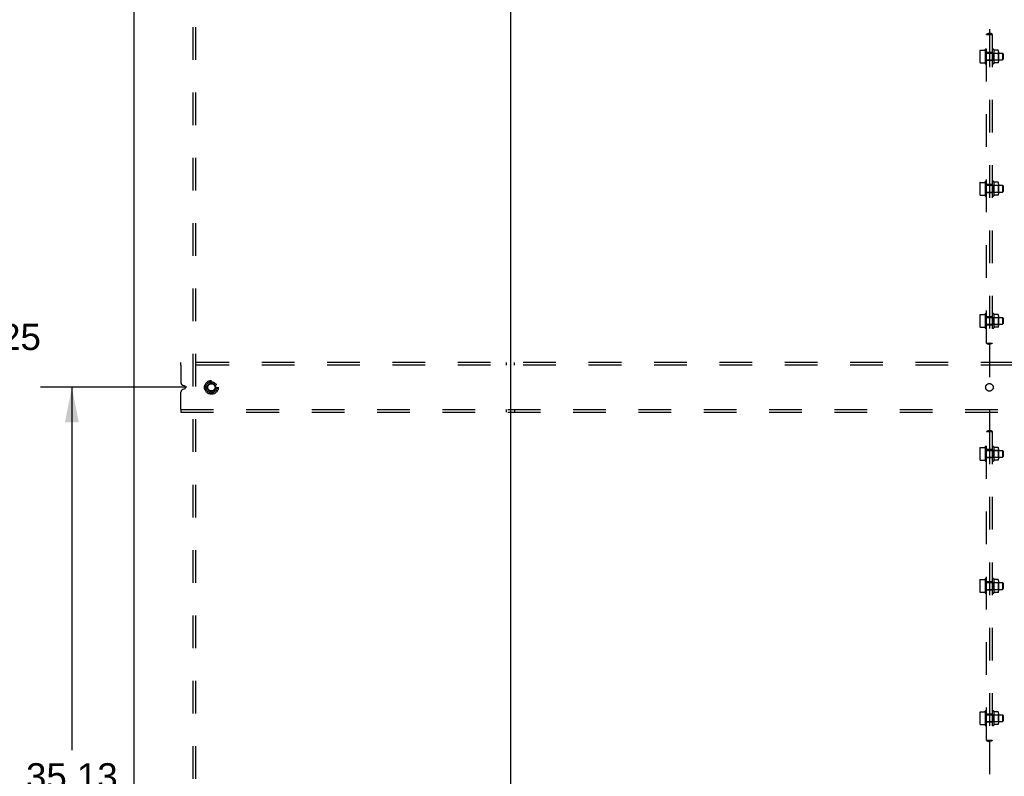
# Model space of a CAD drawing. Header units: inches. Extents: x 0 to 268, y 0 to 174.
# Tile 122 of 125: x 180 to 225, y 74 to 108. Entities that reach past the tile are written whole.
import ezdxf

# ---------------------------------------------------------------- set-up
doc = ezdxf.new("R2010")
doc.units = ezdxf.units.IN
doc.header["$LTSCALE"] = 14.754949
doc.header["$MEASUREMENT"] = 0
doc.linetypes.add('DOT', pattern=[0.2, 0.1, -0.1])
doc.linetypes.add('HIDDEN', pattern=[0.2, 0.1, -0.1])
doc.layers.get('0').update_dxf_attribs({"linetype": 'CONTINUOUS'})
for name, color, linetype in [('DEFAULT_2', 8, 'HIDDEN'), ('DIMENSIONS', 7, 'CONTINUOUS'), ('SUBPANEL', 7, 'CONTINUOUS')]:
    doc.layers.add(name, color=color, linetype=linetype)
doc.styles.get("Standard").update_dxf_attribs({"font": 'arial.ttf'})
doc.dimstyles.new('DIMSTYLE_1', dxfattribs={"dimtxt": 1.183552, "dimasz": 1.578069, "dimexe": 0.09, "dimexo": 0.07, "dimgap": 0.0375, "dimtad": 0, "dimtih": 1, "dimtoh": 1, "dimzin": 4, "dimdsep": 46, "dimtxsty": 'Standard', "dimblk": '_FILLED', "dimblk1": '_FILLED', "dimblk2": '_FILLED', "dimcen": 0.09, "dimadec": 3, "dimazin": 1, "dimtfac": 1, "dimtdec": 3, "dimtofl": 0, "dimtmove": 0, "dimatfit": 3, "dimldrblk": '_FILLED', "dimfxl": 0, "dimtolj": 1, "dimtzin": 4, "dimarcsym": 0})

# ---------------------------------------------------------------- blocks, each defined once
blk = doc.blocks.new('_FILLED')
at = {"color": 0, "linetype": 'ByBlock'}
blk.add_solid([(0, 0), (-1, 0.2), (-1, -0.2)], dxfattribs=at)
blk = doc.blocks.new('*D9')
at = {"layer": 'DIMENSIONS', "color": 2, "linetype": 'Continuous'}
for p, q in [((187.617, 91.224), (181.001, 91.224)), ((182.422, 91.224), (182.422, 74.845)), ((182.422, 56.099), (182.422, 72.478)), ((187.617, 56.099), (181.001, 56.099))]:
    blk.add_line(p, q, dxfattribs=at)
at = {"layer": 'DIMENSIONS', "color": 2, "linetype": 'Continuous', "xscale": 1.5780694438, "yscale": 1.5780694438, "zscale": 1.5780694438}
for p, rotation in [((182.422, 91.224), 90), ((182.422, 56.099), 270)]:
    blk.add_blockref('_FILLED', p, dxfattribs=dict(at, rotation=rotation))
at = {"layer": 'DIMENSIONS', "color": 2, "linetype": 'Continuous', "insert": (182.422, 74.253), "char_height": 1.1836, "width": 4.13583, "attachment_point": 2, "line_spacing_factor": 0.9}
blk.add_mtext('35.13', dxfattribs=at)
blk = doc.blocks.new('*D10')
at = {"layer": 'DIMENSIONS', "color": 2, "linetype": 'Continuous'}
for p, q in [((187.617, 126.349), (177.534, 126.349)), ((178.954, 126.349), (178.954, 94.685)), ((178.954, 56.099), (178.954, 92.318)), ((187.617, 56.099), (177.534, 56.099))]:
    blk.add_line(p, q, dxfattribs=at)
at = {"layer": 'DIMENSIONS', "color": 2, "linetype": 'Continuous', "xscale": 1.5780694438, "yscale": 1.5780694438, "zscale": 1.5780694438}
for p, rotation in [((178.954, 126.349), 90), ((178.954, 56.099), 270)]:
    blk.add_blockref('_FILLED', p, dxfattribs=dict(at, rotation=rotation))
at = {"layer": 'DIMENSIONS', "color": 2, "linetype": 'Continuous', "insert": (178.954, 94.093), "char_height": 1.1836, "width": 4.13583, "attachment_point": 2, "line_spacing_factor": 0.9}
blk.add_mtext('70.25', dxfattribs=at)

msp = doc.modelspace()

# ---------------------------------------------------------------- linework, layer by layer
at = {"color": 7, "linetype": 'Continuous'}
for p, q in [((185.222, 131.099), (185.222, 47.349)), ((202.222, 131.099), (202.222, 47.349))]:
    msp.add_line(p, q, dxfattribs=at)
at = {"layer": 'DEFAULT_2', "color": 8, "linetype": 'HIDDEN'}
for p, q in [((187.347, 92.224), (187.347, 92.349)), ((260.347, 92.349), (187.347, 92.349)), ((187.347, 92.224), (187.347, 91.436)), ((260.347, 92.224), (187.347, 92.224)), ((202.035, 92.349), (202.035, 92.224)), ((202.41, 92.224), (202.41, 92.349)), ((187.519, 91.281), (187.424, 91.32)), ((187.424, 91.127), (187.519, 91.166)), ((187.347, 90.224), (187.347, 91.011)), ((187.347, 90.224), (187.347, 90.099)), ((187.347, 90.224), (260.347, 90.224)), ((187.347, 90.099), (260.347, 90.099)), ((202.035, 90.224), (202.035, 90.099)), ((202.41, 90.224), (202.41, 90.099))]:
    msp.add_line(p, q, dxfattribs=at)
for radius in [0.312, 0.188, 0.165]:
    msp.add_circle((188.722, 91.224), radius, dxfattribs=at)
at = {"layer": 'DEFAULT_2', "color": 8, "linetype": 'DOT'}
for centre in [(188.722, 91.224), (223.847, 91.224)]:
    msp.add_circle(centre, 0.17, dxfattribs=at)
at = {"layer": 'DEFAULT_2', "color": 8, "linetype": 'HIDDEN'}
for centre, radius, start, end in [((187.472, 91.436), 0.125, 180, 247.5), ((187.495, 91.224), 0.0625, 292.5, 67.5), ((187.472, 91.011), 0.125, 112.5, 180)]:
    msp.add_arc(centre, radius, start, end, dxfattribs=at)
at = {"layer": 'SUBPANEL', "color": 8, "linetype": 'HIDDEN'}
for p, q in [((187.878, 125.192), (187.878, 57.255)), ((188.003, 125.192), (188.003, 57.255)), ((223.847, 110.354), (223.847, 107.219)), ((223.721, 107.161), (223.973, 107.161)), ((223.722, 93.224), (223.722, 107.161)), ((223.844, 107.168), (223.847, 107.168)), ((223.847, 107.168), (223.846, 107.168)), ((223.849, 107.168), (223.847, 107.168)), ((223.847, 107.161), (223.847, 93.224)), ((223.972, 107.161), (223.972, 93.224)), ((223.412, 106.385), (223.412, 105.937)), ((223.433, 106.448), (223.636, 106.448)), ((223.645, 106.455), (223.652, 106.476)), ((223.652, 106.476), (223.652, 105.846)), ((223.972, 106.349), (223.722, 106.349)), ((223.722, 106.316), (224.442, 106.316)), ((223.992, 106.317), (223.972, 106.337)), ((223.992, 106.317), (223.992, 106.005)), ((223.992, 106.317), (224.238, 106.317)), ((224.042, 106.479), (224.042, 105.843)), ((224.237, 106.451), (224.066, 106.451)), ((224.238, 106.317), (224.258, 106.337)), ((224.238, 106.317), (224.238, 106.005)), ((224.258, 106.388), (224.258, 105.934)), ((224.442, 106.316), (224.442, 106.006)), ((224.472, 106.286), (224.442, 106.316)), ((224.472, 106.286), (224.472, 106.036)), ((223.433, 105.874), (223.636, 105.874)), ((223.645, 105.867), (223.652, 105.846)), ((223.722, 106.006), (224.442, 106.006)), ((223.972, 105.974), (223.722, 105.974)), ((223.992, 106.005), (223.972, 105.985)), ((223.992, 106.005), (224.238, 106.005)), ((224.237, 105.871), (224.066, 105.871)), ((224.238, 106.005), (224.258, 105.985)), ((224.472, 106.036), (224.442, 106.006)), ((223.433, 100.479), (223.636, 100.479)), ((223.645, 100.486), (223.652, 100.507)), ((223.652, 100.507), (223.652, 99.878)), ((224.042, 100.511), (224.042, 99.874)), ((224.237, 100.482), (224.066, 100.482)), ((223.412, 100.416), (223.412, 99.968)), ((223.972, 100.38), (223.722, 100.38)), ((223.722, 100.347), (224.442, 100.347)), ((223.722, 100.037), (224.442, 100.037)), ((223.992, 100.348), (223.972, 100.368)), ((223.992, 100.036), (223.972, 100.016)), ((223.992, 100.348), (223.992, 100.036)), ((223.992, 100.348), (224.238, 100.348)), ((223.992, 100.036), (224.238, 100.036)), ((224.238, 100.348), (224.258, 100.368)), ((224.238, 100.348), (224.238, 100.036)), ((224.238, 100.036), (224.258, 100.016)), ((224.258, 100.419), (224.258, 99.966)), ((224.442, 100.347), (224.442, 100.037)), ((224.472, 100.317), (224.442, 100.347)), ((224.472, 100.067), (224.442, 100.037)), ((224.472, 100.317), (224.472, 100.067)), ((223.433, 99.905), (223.636, 99.905)), ((223.645, 99.898), (223.652, 99.878)), ((223.972, 100.005), (223.722, 100.005)), ((224.237, 99.902), (224.066, 99.902)), ((223.412, 94.447), (223.412, 94)), ((223.433, 94.511), (223.636, 94.511)), ((223.645, 94.518), (223.652, 94.538)), ((223.652, 94.538), (223.652, 93.909)), ((223.972, 94.411), (223.722, 94.411)), ((223.722, 94.379), (224.442, 94.379)), ((223.992, 94.38), (223.972, 94.4)), ((223.992, 94.38), (223.992, 94.068)), ((223.992, 94.38), (224.238, 94.38)), ((224.042, 94.542), (224.042, 93.905)), ((224.237, 94.514), (224.066, 94.514)), ((224.238, 94.38), (224.258, 94.4)), ((224.238, 94.38), (224.238, 94.068)), ((224.258, 94.45), (224.258, 93.997)), ((224.442, 94.379), (224.442, 94.069)), ((224.472, 94.349), (224.442, 94.379)), ((224.472, 94.349), (224.472, 94.099)), ((223.433, 93.936), (223.636, 93.936)), ((223.645, 93.93), (223.652, 93.909)), ((223.722, 94.069), (224.442, 94.069)), ((223.972, 94.036), (223.722, 94.036)), ((223.992, 94.068), (223.972, 94.048)), ((223.992, 94.068), (224.238, 94.068)), ((224.237, 93.934), (224.066, 93.934)), ((224.238, 94.068), (224.258, 94.048)), ((224.472, 94.099), (224.442, 94.069)), ((223.721, 93.224), (223.973, 93.224)), ((223.846, 93.217), (223.847, 93.217)), ((223.851, 93.217), (223.847, 93.217)), ((223.847, 93.217), (223.849, 93.217)), ((223.847, 93.166), (223.847, 89.281)), ((223.721, 89.224), (223.973, 89.224)), ((223.722, 75.286), (223.722, 89.224)), ((223.844, 89.23), (223.847, 89.231)), ((223.847, 89.231), (223.846, 89.231)), ((223.849, 89.231), (223.847, 89.231)), ((223.847, 89.224), (223.847, 75.286)), ((223.972, 89.224), (223.972, 75.286)), ((223.433, 88.511), (223.636, 88.511)), ((223.645, 88.518), (223.652, 88.538)), ((223.652, 88.538), (223.652, 87.909)), ((224.042, 88.542), (224.042, 87.905)), ((224.237, 88.514), (224.066, 88.514)), ((223.412, 88.447), (223.412, 88)), ((223.972, 88.411), (223.722, 88.411)), ((223.722, 88.379), (224.442, 88.379)), ((223.722, 88.069), (224.442, 88.069)), ((223.972, 88.036), (223.722, 88.036)), ((223.992, 88.38), (223.972, 88.4)), ((223.992, 88.068), (223.972, 88.048)), ((223.992, 88.38), (223.992, 88.068)), ((223.992, 88.38), (224.238, 88.38)), ((223.992, 88.068), (224.238, 88.068)), ((224.238, 88.38), (224.258, 88.4)), ((224.238, 88.38), (224.238, 88.068)), ((224.238, 88.068), (224.258, 88.048)), ((224.258, 88.45), (224.258, 87.997)), ((224.442, 88.379), (224.442, 88.069)), ((224.472, 88.349), (224.442, 88.379)), ((224.472, 88.099), (224.442, 88.069)), ((224.472, 88.349), (224.472, 88.099)), ((223.433, 87.936), (223.636, 87.936)), ((223.645, 87.93), (223.652, 87.909)), ((224.237, 87.934), (224.066, 87.934)), ((223.412, 82.479), (223.412, 82.031)), ((223.433, 82.542), (223.636, 82.542)), ((223.645, 82.549), (223.652, 82.57)), ((223.652, 82.57), (223.652, 81.94)), ((223.972, 82.442), (223.722, 82.442)), ((223.722, 82.41), (224.442, 82.41)), ((223.992, 82.411), (223.972, 82.431)), ((223.992, 82.411), (224.238, 82.411)), ((223.992, 82.411), (223.992, 82.099)), ((224.042, 82.573), (224.042, 81.937)), ((224.237, 82.545), (224.066, 82.545)), ((224.238, 82.411), (224.258, 82.431)), ((224.238, 82.411), (224.238, 82.099)), ((224.258, 82.482), (224.258, 82.028)), ((224.472, 82.38), (224.442, 82.41)), ((224.442, 82.41), (224.442, 82.1)), ((224.472, 82.38), (224.472, 82.13)), ((223.433, 81.968), (223.636, 81.968)), ((223.645, 81.961), (223.652, 81.94)), ((223.722, 82.1), (224.442, 82.1)), ((223.972, 82.067), (223.722, 82.067)), ((223.992, 82.099), (223.972, 82.079)), ((223.992, 82.099), (224.238, 82.099)), ((224.237, 81.965), (224.066, 81.965)), ((224.238, 82.099), (224.258, 82.079)), ((224.472, 82.13), (224.442, 82.1)), ((223.412, 76.51), (223.412, 76.062)), ((223.433, 76.573), (223.636, 76.573)), ((223.645, 76.58), (223.652, 76.601)), ((223.652, 76.601), (223.652, 75.971)), ((223.972, 76.474), (223.722, 76.474)), ((223.992, 76.442), (223.972, 76.462)), ((224.042, 76.604), (224.042, 75.968)), ((224.237, 76.576), (224.066, 76.576)), ((224.238, 76.442), (224.258, 76.462)), ((224.258, 76.513), (224.258, 76.059)), ((223.722, 76.441), (224.442, 76.441)), ((223.722, 76.131), (224.442, 76.131)), ((223.972, 76.099), (223.722, 76.099)), ((223.992, 76.13), (223.972, 76.11)), ((223.992, 76.442), (224.238, 76.442)), ((223.992, 76.442), (223.992, 76.13)), ((223.992, 76.13), (224.238, 76.13)), ((224.238, 76.442), (224.238, 76.13)), ((224.238, 76.13), (224.258, 76.11)), ((224.472, 76.411), (224.442, 76.441)), ((224.442, 76.441), (224.442, 76.131)), ((224.472, 76.161), (224.442, 76.131)), ((224.472, 76.411), (224.472, 76.161)), ((223.433, 75.999), (223.636, 75.999)), ((223.645, 75.992), (223.652, 75.971)), ((224.237, 75.996), (224.066, 75.996)), ((223.721, 75.286), (223.973, 75.286)), ((223.846, 75.279), (223.847, 75.279)), ((223.851, 75.28), (223.847, 75.279)), ((223.847, 75.279), (223.849, 75.279)), ((223.847, 75.229), (223.847, 72.094))]:
    msp.add_line(p, q, dxfattribs=at)
for points in [[(223.721, 107.161), (223.722, 107.169), (223.726, 107.176), (223.734, 107.182), (223.745, 107.187), (223.758, 107.192), (223.773, 107.196), (223.791, 107.2), (223.809, 107.205), (223.828, 107.211), (223.847, 107.219)], [(223.842, 107.169), (223.842, 107.169), (223.842, 107.169), (223.843, 107.17), (223.843, 107.172), (223.844, 107.175), (223.845, 107.179), (223.845, 107.185), (223.846, 107.194), (223.847, 107.205), (223.847, 107.219)], [(223.842, 107.168), (223.842, 107.168), (223.842, 107.168), (223.842, 107.169)], [(223.846, 107.161), (223.844, 107.165), (223.843, 107.167), (223.842, 107.168)], [(223.973, 107.161), (223.972, 107.169), (223.968, 107.176), (223.96, 107.182), (223.949, 107.187), (223.936, 107.192), (223.921, 107.196), (223.904, 107.2), (223.885, 107.205), (223.866, 107.211), (223.847, 107.219)], [(223.852, 107.169), (223.852, 107.169), (223.852, 107.169), (223.851, 107.17), (223.851, 107.172), (223.85, 107.175), (223.85, 107.179), (223.849, 107.185), (223.848, 107.194), (223.848, 107.205), (223.847, 107.219)], [(223.847, 107.168), (223.847, 107.168), (223.847, 107.168), (223.847, 107.168), (223.849, 107.168), (223.851, 107.168)], [(223.849, 107.161), (223.85, 107.165), (223.852, 107.167), (223.852, 107.168)], [(223.852, 107.168), (223.852, 107.168), (223.852, 107.168), (223.852, 107.169)], [(223.424, 106.442), (223.425, 106.444), (223.426, 106.445), (223.427, 106.446), (223.429, 106.447), (223.43, 106.448), (223.432, 106.448), (223.433, 106.448)], [(223.645, 106.455), (223.645, 106.455), (223.645, 106.455), (223.645, 106.455), (223.645, 106.455), (223.645, 106.455), (223.645, 106.455), (223.645, 106.455), (223.645, 106.454), (223.645, 106.454), (223.645, 106.454), (223.645, 106.454), (223.645, 106.454), (223.645, 106.454), (223.645, 106.454), (223.645, 106.454), (223.645, 106.454), (223.644, 106.454), (223.644, 106.453), (223.644, 106.453), (223.644, 106.453), (223.644, 106.453), (223.644, 106.453), (223.644, 106.453), (223.644, 106.453), (223.644, 106.453), (223.644, 106.453), (223.644, 106.453), (223.644, 106.452), (223.644, 106.452), (223.644, 106.452), (223.643, 106.452), (223.643, 106.452), (223.643, 106.452), (223.643, 106.452), (223.643, 106.452), (223.643, 106.451), (223.643, 106.451), (223.643, 106.451), (223.643, 106.451), (223.642, 106.451), (223.642, 106.451), (223.642, 106.451), (223.642, 106.451), (223.642, 106.45), (223.642, 106.45), (223.642, 106.45), (223.641, 106.45), (223.641, 106.45), (223.641, 106.45), (223.641, 106.45), (223.64, 106.45), (223.64, 106.449), (223.64, 106.449), (223.64, 106.449), (223.639, 106.449), (223.639, 106.449), (223.639, 106.449), (223.638, 106.449), (223.638, 106.449), (223.638, 106.448), (223.637, 106.448), (223.637, 106.448), (223.636, 106.448), (223.636, 106.448), (223.636, 106.448)], [(224.066, 106.451), (224.066, 106.451), (224.065, 106.451), (224.065, 106.451), (224.064, 106.451), (224.064, 106.451), (224.063, 106.452), (224.063, 106.452), (224.063, 106.452), (224.062, 106.452), (224.062, 106.452), (224.062, 106.452), (224.061, 106.452), (224.061, 106.453), (224.061, 106.453), (224.061, 106.453), (224.061, 106.453), (224.06, 106.453), (224.06, 106.453), (224.06, 106.453), (224.06, 106.454), (224.06, 106.454), (224.06, 106.454), (224.059, 106.454), (224.059, 106.454), (224.059, 106.454), (224.059, 106.454), (224.059, 106.454), (224.059, 106.455), (224.059, 106.455), (224.059, 106.455), (224.059, 106.455), (224.058, 106.455), (224.058, 106.455), (224.058, 106.455), (224.058, 106.455), (224.058, 106.456), (224.058, 106.456), (224.058, 106.456), (224.058, 106.456)], [(224.246, 106.445), (224.245, 106.446), (224.245, 106.447), (224.244, 106.448), (224.243, 106.449), (224.241, 106.45), (224.24, 106.451), (224.239, 106.451), (224.237, 106.451), (224.237, 106.451)], [(223.424, 105.88), (223.425, 105.878), (223.426, 105.877), (223.427, 105.876), (223.429, 105.875), (223.43, 105.874), (223.432, 105.874), (223.433, 105.874)], [(223.636, 105.874), (223.636, 105.874), (223.636, 105.874), (223.637, 105.874), (223.637, 105.874), (223.638, 105.874), (223.638, 105.874), (223.638, 105.874), (223.639, 105.873), (223.639, 105.873), (223.639, 105.873), (223.64, 105.873), (223.64, 105.873), (223.64, 105.873), (223.64, 105.873), (223.641, 105.873), (223.641, 105.872), (223.641, 105.872), (223.641, 105.872), (223.642, 105.872), (223.642, 105.872), (223.642, 105.872), (223.642, 105.872), (223.642, 105.872), (223.642, 105.871), (223.642, 105.871), (223.643, 105.871), (223.643, 105.871), (223.643, 105.871), (223.643, 105.871), (223.643, 105.871), (223.643, 105.871), (223.643, 105.87), (223.643, 105.87), (223.643, 105.87), (223.644, 105.87), (223.644, 105.87), (223.644, 105.87), (223.644, 105.87), (223.644, 105.87), (223.644, 105.869), (223.644, 105.869), (223.644, 105.869), (223.644, 105.869), (223.644, 105.869), (223.644, 105.869), (223.644, 105.869), (223.644, 105.869), (223.644, 105.869), (223.645, 105.869), (223.645, 105.868), (223.645, 105.868), (223.645, 105.868), (223.645, 105.868), (223.645, 105.868), (223.645, 105.868), (223.645, 105.868), (223.645, 105.868), (223.645, 105.868), (223.645, 105.868), (223.645, 105.867), (223.645, 105.867), (223.645, 105.867), (223.645, 105.867), (223.645, 105.867), (223.645, 105.867)], [(224.058, 105.866), (224.058, 105.866), (224.058, 105.867), (224.058, 105.867), (224.058, 105.867), (224.058, 105.867), (224.058, 105.867), (224.058, 105.867), (224.059, 105.867), (224.059, 105.867), (224.059, 105.868), (224.059, 105.868), (224.059, 105.868), (224.059, 105.868), (224.059, 105.868), (224.059, 105.868), (224.06, 105.868), (224.06, 105.869), (224.06, 105.869), (224.06, 105.869), (224.06, 105.869), (224.06, 105.869), (224.061, 105.869), (224.061, 105.869), (224.061, 105.87), (224.061, 105.87), (224.062, 105.87), (224.062, 105.87), (224.062, 105.87), (224.063, 105.87), (224.063, 105.871), (224.064, 105.871), (224.064, 105.871), (224.065, 105.871), (224.065, 105.871), (224.066, 105.871), (224.066, 105.871)], [(224.246, 105.877), (224.245, 105.876), (224.245, 105.875), (224.244, 105.874), (224.243, 105.873), (224.241, 105.872), (224.24, 105.872), (224.239, 105.871), (224.237, 105.871), (224.237, 105.871)], [(223.424, 100.474), (223.425, 100.475), (223.426, 100.476), (223.427, 100.477), (223.429, 100.478), (223.43, 100.479), (223.432, 100.479), (223.433, 100.479)], [(223.645, 100.486), (223.645, 100.486), (223.645, 100.486), (223.645, 100.486), (223.645, 100.486), (223.645, 100.486), (223.645, 100.486), (223.645, 100.486), (223.645, 100.486), (223.645, 100.486), (223.645, 100.486), (223.645, 100.485), (223.645, 100.485), (223.645, 100.485), (223.645, 100.485), (223.645, 100.485), (223.645, 100.485), (223.644, 100.485), (223.644, 100.485), (223.644, 100.485), (223.644, 100.485), (223.644, 100.484), (223.644, 100.484), (223.644, 100.484), (223.644, 100.484), (223.644, 100.484), (223.644, 100.484), (223.644, 100.484), (223.644, 100.484), (223.644, 100.484), (223.644, 100.483), (223.643, 100.483), (223.643, 100.483), (223.643, 100.483), (223.643, 100.483), (223.643, 100.483), (223.643, 100.483), (223.643, 100.483), (223.643, 100.482), (223.643, 100.482), (223.642, 100.482), (223.642, 100.482), (223.642, 100.482), (223.642, 100.482), (223.642, 100.482), (223.642, 100.482), (223.642, 100.481), (223.641, 100.481), (223.641, 100.481), (223.641, 100.481), (223.641, 100.481), (223.64, 100.481), (223.64, 100.481), (223.64, 100.481), (223.64, 100.48), (223.639, 100.48), (223.639, 100.48), (223.639, 100.48), (223.638, 100.48), (223.638, 100.48), (223.638, 100.48), (223.637, 100.48), (223.637, 100.48), (223.636, 100.48), (223.636, 100.479), (223.636, 100.479)], [(224.066, 100.482), (224.066, 100.482), (224.065, 100.482), (224.065, 100.483), (224.064, 100.483), (224.064, 100.483), (224.063, 100.483), (224.063, 100.483), (224.063, 100.483), (224.062, 100.483), (224.062, 100.483), (224.062, 100.484), (224.061, 100.484), (224.061, 100.484), (224.061, 100.484), (224.061, 100.484), (224.061, 100.484), (224.06, 100.484), (224.06, 100.485), (224.06, 100.485), (224.06, 100.485), (224.06, 100.485), (224.06, 100.485), (224.059, 100.485), (224.059, 100.485), (224.059, 100.485), (224.059, 100.486), (224.059, 100.486), (224.059, 100.486), (224.059, 100.486), (224.059, 100.486), (224.059, 100.486), (224.058, 100.486), (224.058, 100.486), (224.058, 100.487), (224.058, 100.487), (224.058, 100.487), (224.058, 100.487), (224.058, 100.487), (224.058, 100.487)], [(224.246, 100.476), (224.245, 100.478), (224.245, 100.479), (224.244, 100.48), (224.243, 100.481), (224.241, 100.481), (224.24, 100.482), (224.239, 100.482), (224.237, 100.482), (224.237, 100.482)], [(223.424, 99.911), (223.425, 99.91), (223.426, 99.908), (223.427, 99.907), (223.429, 99.906), (223.43, 99.906), (223.432, 99.905), (223.433, 99.905)], [(223.636, 99.905), (223.636, 99.905), (223.636, 99.905), (223.637, 99.905), (223.637, 99.905), (223.638, 99.905), (223.638, 99.905), (223.638, 99.905), (223.639, 99.905), (223.639, 99.905), (223.639, 99.904), (223.64, 99.904), (223.64, 99.904), (223.64, 99.904), (223.64, 99.904), (223.641, 99.904), (223.641, 99.904), (223.641, 99.904), (223.641, 99.903), (223.642, 99.903), (223.642, 99.903), (223.642, 99.903), (223.642, 99.903), (223.642, 99.903), (223.642, 99.903), (223.642, 99.903), (223.643, 99.902), (223.643, 99.902), (223.643, 99.902), (223.643, 99.902), (223.643, 99.902), (223.643, 99.902), (223.643, 99.902), (223.643, 99.902), (223.643, 99.901), (223.644, 99.901), (223.644, 99.901), (223.644, 99.901), (223.644, 99.901), (223.644, 99.901), (223.644, 99.901), (223.644, 99.901), (223.644, 99.901), (223.644, 99.9), (223.644, 99.9), (223.644, 99.9), (223.644, 99.9), (223.644, 99.9), (223.644, 99.9), (223.645, 99.9), (223.645, 99.9), (223.645, 99.9), (223.645, 99.899), (223.645, 99.899), (223.645, 99.899), (223.645, 99.899), (223.645, 99.899), (223.645, 99.899), (223.645, 99.899), (223.645, 99.899), (223.645, 99.899), (223.645, 99.899), (223.645, 99.899), (223.645, 99.898), (223.645, 99.898), (223.645, 99.898)], [(224.058, 99.898), (224.058, 99.898), (224.058, 99.898), (224.058, 99.898), (224.058, 99.898), (224.058, 99.898), (224.058, 99.898), (224.058, 99.898), (224.059, 99.899), (224.059, 99.899), (224.059, 99.899), (224.059, 99.899), (224.059, 99.899), (224.059, 99.899), (224.059, 99.899), (224.059, 99.9), (224.06, 99.9), (224.06, 99.9), (224.06, 99.9), (224.06, 99.9), (224.06, 99.9), (224.06, 99.9), (224.061, 99.901), (224.061, 99.901), (224.061, 99.901), (224.061, 99.901), (224.062, 99.901), (224.062, 99.901), (224.062, 99.902), (224.063, 99.902), (224.063, 99.902), (224.064, 99.902), (224.064, 99.902), (224.065, 99.902), (224.065, 99.902), (224.066, 99.902), (224.066, 99.902)], [(224.246, 99.908), (224.245, 99.907), (224.245, 99.906), (224.244, 99.905), (224.243, 99.904), (224.241, 99.903), (224.24, 99.903), (224.239, 99.903), (224.237, 99.902), (224.237, 99.902)], [(223.424, 94.505), (223.425, 94.506), (223.426, 94.508), (223.427, 94.509), (223.429, 94.51), (223.43, 94.51), (223.432, 94.511), (223.433, 94.511)], [(223.645, 94.518), (223.645, 94.518), (223.645, 94.518), (223.645, 94.517), (223.645, 94.517), (223.645, 94.517), (223.645, 94.517), (223.645, 94.517), (223.645, 94.517), (223.645, 94.517), (223.645, 94.517), (223.645, 94.517), (223.645, 94.517), (223.645, 94.516), (223.645, 94.516), (223.645, 94.516), (223.645, 94.516), (223.644, 94.516), (223.644, 94.516), (223.644, 94.516), (223.644, 94.516), (223.644, 94.516), (223.644, 94.516), (223.644, 94.515), (223.644, 94.515), (223.644, 94.515), (223.644, 94.515), (223.644, 94.515), (223.644, 94.515), (223.644, 94.515), (223.644, 94.515), (223.643, 94.515), (223.643, 94.514), (223.643, 94.514), (223.643, 94.514), (223.643, 94.514), (223.643, 94.514), (223.643, 94.514), (223.643, 94.514), (223.643, 94.514), (223.642, 94.513), (223.642, 94.513), (223.642, 94.513), (223.642, 94.513), (223.642, 94.513), (223.642, 94.513), (223.642, 94.513), (223.641, 94.513), (223.641, 94.512), (223.641, 94.512), (223.641, 94.512), (223.64, 94.512), (223.64, 94.512), (223.64, 94.512), (223.64, 94.512), (223.639, 94.512), (223.639, 94.511), (223.639, 94.511), (223.638, 94.511), (223.638, 94.511), (223.638, 94.511), (223.637, 94.511), (223.637, 94.511), (223.636, 94.511), (223.636, 94.511), (223.636, 94.511)], [(224.066, 94.514), (224.066, 94.514), (224.065, 94.514), (224.065, 94.514), (224.064, 94.514), (224.064, 94.514), (224.063, 94.514), (224.063, 94.514), (224.063, 94.514), (224.062, 94.514), (224.062, 94.515), (224.062, 94.515), (224.061, 94.515), (224.061, 94.515), (224.061, 94.515), (224.061, 94.515), (224.061, 94.516), (224.06, 94.516), (224.06, 94.516), (224.06, 94.516), (224.06, 94.516), (224.06, 94.516), (224.06, 94.516), (224.059, 94.516), (224.059, 94.517), (224.059, 94.517), (224.059, 94.517), (224.059, 94.517), (224.059, 94.517), (224.059, 94.517), (224.059, 94.517), (224.059, 94.517), (224.058, 94.518), (224.058, 94.518), (224.058, 94.518), (224.058, 94.518), (224.058, 94.518), (224.058, 94.518), (224.058, 94.518), (224.058, 94.518)], [(224.246, 94.508), (224.245, 94.509), (224.245, 94.51), (224.244, 94.511), (224.243, 94.512), (224.241, 94.512), (224.24, 94.513), (224.239, 94.513), (224.237, 94.514), (224.237, 94.514)], [(223.424, 93.942), (223.425, 93.941), (223.426, 93.94), (223.427, 93.939), (223.429, 93.938), (223.43, 93.937), (223.432, 93.937), (223.433, 93.936)], [(223.636, 93.936), (223.636, 93.936), (223.636, 93.936), (223.637, 93.936), (223.637, 93.936), (223.638, 93.936), (223.638, 93.936), (223.638, 93.936), (223.639, 93.936), (223.639, 93.936), (223.639, 93.936), (223.64, 93.936), (223.64, 93.935), (223.64, 93.935), (223.64, 93.935), (223.641, 93.935), (223.641, 93.935), (223.641, 93.935), (223.641, 93.935), (223.642, 93.935), (223.642, 93.934), (223.642, 93.934), (223.642, 93.934), (223.642, 93.934), (223.642, 93.934), (223.642, 93.934), (223.643, 93.934), (223.643, 93.934), (223.643, 93.933), (223.643, 93.933), (223.643, 93.933), (223.643, 93.933), (223.643, 93.933), (223.643, 93.933), (223.643, 93.933), (223.644, 93.933), (223.644, 93.932), (223.644, 93.932), (223.644, 93.932), (223.644, 93.932), (223.644, 93.932), (223.644, 93.932), (223.644, 93.932), (223.644, 93.932), (223.644, 93.932), (223.644, 93.931), (223.644, 93.931), (223.644, 93.931), (223.644, 93.931), (223.645, 93.931), (223.645, 93.931), (223.645, 93.931), (223.645, 93.931), (223.645, 93.931), (223.645, 93.931), (223.645, 93.93), (223.645, 93.93), (223.645, 93.93), (223.645, 93.93), (223.645, 93.93), (223.645, 93.93), (223.645, 93.93), (223.645, 93.93), (223.645, 93.93), (223.645, 93.93), (223.645, 93.93)], [(224.058, 93.929), (224.058, 93.929), (224.058, 93.929), (224.058, 93.929), (224.058, 93.929), (224.058, 93.929), (224.058, 93.93), (224.058, 93.93), (224.059, 93.93), (224.059, 93.93), (224.059, 93.93), (224.059, 93.93), (224.059, 93.93), (224.059, 93.93), (224.059, 93.931), (224.059, 93.931), (224.06, 93.931), (224.06, 93.931), (224.06, 93.931), (224.06, 93.931), (224.06, 93.932), (224.06, 93.932), (224.061, 93.932), (224.061, 93.932), (224.061, 93.932), (224.061, 93.932), (224.062, 93.932), (224.062, 93.933), (224.062, 93.933), (224.063, 93.933), (224.063, 93.933), (224.064, 93.933), (224.064, 93.933), (224.065, 93.933), (224.065, 93.934), (224.066, 93.934), (224.066, 93.934)], [(224.246, 93.94), (224.245, 93.938), (224.245, 93.937), (224.244, 93.936), (224.243, 93.935), (224.241, 93.935), (224.24, 93.934), (224.239, 93.934), (224.237, 93.934), (224.237, 93.934)], [(223.721, 93.224), (223.722, 93.216), (223.726, 93.209), (223.734, 93.203), (223.745, 93.198), (223.758, 93.193), (223.773, 93.189), (223.791, 93.184), (223.809, 93.179), (223.828, 93.174), (223.847, 93.166)], [(223.846, 93.224), (223.844, 93.22), (223.843, 93.218), (223.842, 93.217)], [(223.842, 93.217), (223.842, 93.217), (223.842, 93.216), (223.842, 93.216)], [(223.842, 93.216), (223.842, 93.216), (223.842, 93.215), (223.843, 93.214), (223.843, 93.213), (223.844, 93.21), (223.845, 93.206), (223.845, 93.199), (223.846, 93.191), (223.847, 93.18), (223.847, 93.166)], [(223.847, 93.217), (223.847, 93.217), (223.847, 93.217), (223.847, 93.217), (223.846, 93.217), (223.844, 93.217)], [(223.973, 93.224), (223.972, 93.216), (223.968, 93.209), (223.96, 93.203), (223.949, 93.198), (223.936, 93.193), (223.921, 93.189), (223.904, 93.184), (223.885, 93.179), (223.866, 93.174), (223.847, 93.166)], [(223.852, 93.216), (223.852, 93.216), (223.852, 93.215), (223.851, 93.214), (223.851, 93.213), (223.85, 93.21), (223.85, 93.206), (223.849, 93.199), (223.848, 93.191), (223.848, 93.18), (223.847, 93.166)], [(223.849, 93.224), (223.85, 93.22), (223.852, 93.218), (223.852, 93.217)], [(223.852, 93.217), (223.852, 93.217), (223.852, 93.216), (223.852, 93.216)], [(223.721, 89.224), (223.722, 89.231), (223.726, 89.238), (223.734, 89.244), (223.745, 89.25), (223.758, 89.254), (223.773, 89.258), (223.791, 89.263), (223.809, 89.268), (223.828, 89.274), (223.847, 89.281)], [(223.842, 89.231), (223.842, 89.231), (223.842, 89.232), (223.843, 89.233), (223.843, 89.234), (223.844, 89.237), (223.845, 89.242), (223.845, 89.248), (223.846, 89.257), (223.847, 89.268), (223.847, 89.281)], [(223.842, 89.23), (223.842, 89.231), (223.842, 89.231), (223.842, 89.231)], [(223.846, 89.224), (223.844, 89.228), (223.843, 89.23), (223.842, 89.23)], [(223.973, 89.224), (223.972, 89.231), (223.968, 89.238), (223.96, 89.244), (223.949, 89.25), (223.936, 89.254), (223.921, 89.258), (223.904, 89.263), (223.885, 89.268), (223.866, 89.274), (223.847, 89.281)], [(223.852, 89.231), (223.852, 89.231), (223.852, 89.232), (223.851, 89.233), (223.851, 89.234), (223.85, 89.237), (223.85, 89.242), (223.849, 89.248), (223.848, 89.257), (223.848, 89.268), (223.847, 89.281)], [(223.847, 89.231), (223.847, 89.231), (223.847, 89.231), (223.847, 89.231), (223.849, 89.23), (223.851, 89.23)], [(223.849, 89.224), (223.85, 89.228), (223.852, 89.23), (223.852, 89.23)], [(223.852, 89.23), (223.852, 89.231), (223.852, 89.231), (223.852, 89.231)], [(223.424, 88.505), (223.425, 88.506), (223.426, 88.508), (223.427, 88.509), (223.429, 88.51), (223.43, 88.51), (223.432, 88.511), (223.433, 88.511)], [(223.645, 88.518), (223.645, 88.518), (223.645, 88.518), (223.645, 88.517), (223.645, 88.517), (223.645, 88.517), (223.645, 88.517), (223.645, 88.517), (223.645, 88.517), (223.645, 88.517), (223.645, 88.517), (223.645, 88.517), (223.645, 88.517), (223.645, 88.516), (223.645, 88.516), (223.645, 88.516), (223.645, 88.516), (223.644, 88.516), (223.644, 88.516), (223.644, 88.516), (223.644, 88.516), (223.644, 88.516), (223.644, 88.516), (223.644, 88.515), (223.644, 88.515), (223.644, 88.515), (223.644, 88.515), (223.644, 88.515), (223.644, 88.515), (223.644, 88.515), (223.644, 88.515), (223.643, 88.515), (223.643, 88.514), (223.643, 88.514), (223.643, 88.514), (223.643, 88.514), (223.643, 88.514), (223.643, 88.514), (223.643, 88.514), (223.643, 88.514), (223.642, 88.513), (223.642, 88.513), (223.642, 88.513), (223.642, 88.513), (223.642, 88.513), (223.642, 88.513), (223.642, 88.513), (223.641, 88.513), (223.641, 88.512), (223.641, 88.512), (223.641, 88.512), (223.64, 88.512), (223.64, 88.512), (223.64, 88.512), (223.64, 88.512), (223.639, 88.512), (223.639, 88.511), (223.639, 88.511), (223.638, 88.511), (223.638, 88.511), (223.638, 88.511), (223.637, 88.511), (223.637, 88.511), (223.636, 88.511), (223.636, 88.511), (223.636, 88.511)], [(224.066, 88.514), (224.066, 88.514), (224.065, 88.514), (224.065, 88.514), (224.064, 88.514), (224.064, 88.514), (224.063, 88.514), (224.063, 88.514), (224.063, 88.514), (224.062, 88.514), (224.062, 88.515), (224.062, 88.515), (224.061, 88.515), (224.061, 88.515), (224.061, 88.515), (224.061, 88.515), (224.061, 88.516), (224.06, 88.516), (224.06, 88.516), (224.06, 88.516), (224.06, 88.516), (224.06, 88.516), (224.06, 88.516), (224.059, 88.516), (224.059, 88.517), (224.059, 88.517), (224.059, 88.517), (224.059, 88.517), (224.059, 88.517), (224.059, 88.517), (224.059, 88.517), (224.059, 88.517), (224.058, 88.518), (224.058, 88.518), (224.058, 88.518), (224.058, 88.518), (224.058, 88.518), (224.058, 88.518), (224.058, 88.518), (224.058, 88.518)], [(224.246, 88.508), (224.245, 88.509), (224.245, 88.51), (224.244, 88.511), (224.243, 88.512), (224.241, 88.512), (224.24, 88.513), (224.239, 88.513), (224.237, 88.514), (224.237, 88.514)], [(223.424, 87.942), (223.425, 87.941), (223.426, 87.94), (223.427, 87.939), (223.429, 87.938), (223.43, 87.937), (223.432, 87.937), (223.433, 87.936)], [(223.636, 87.936), (223.636, 87.936), (223.636, 87.936), (223.637, 87.936), (223.637, 87.936), (223.638, 87.936), (223.638, 87.936), (223.638, 87.936), (223.639, 87.936), (223.639, 87.936), (223.639, 87.936), (223.64, 87.936), (223.64, 87.935), (223.64, 87.935), (223.64, 87.935), (223.641, 87.935), (223.641, 87.935), (223.641, 87.935), (223.641, 87.935), (223.642, 87.935), (223.642, 87.934), (223.642, 87.934), (223.642, 87.934), (223.642, 87.934), (223.642, 87.934), (223.642, 87.934), (223.643, 87.934), (223.643, 87.934), (223.643, 87.933), (223.643, 87.933), (223.643, 87.933), (223.643, 87.933), (223.643, 87.933), (223.643, 87.933), (223.643, 87.933), (223.644, 87.933), (223.644, 87.932), (223.644, 87.932), (223.644, 87.932), (223.644, 87.932), (223.644, 87.932), (223.644, 87.932), (223.644, 87.932), (223.644, 87.932), (223.644, 87.932), (223.644, 87.931), (223.644, 87.931), (223.644, 87.931), (223.644, 87.931), (223.645, 87.931), (223.645, 87.931), (223.645, 87.931), (223.645, 87.931), (223.645, 87.931), (223.645, 87.931), (223.645, 87.93), (223.645, 87.93), (223.645, 87.93), (223.645, 87.93), (223.645, 87.93), (223.645, 87.93), (223.645, 87.93), (223.645, 87.93), (223.645, 87.93), (223.645, 87.93), (223.645, 87.93)], [(224.058, 87.929), (224.058, 87.929), (224.058, 87.929), (224.058, 87.929), (224.058, 87.929), (224.058, 87.929), (224.058, 87.93), (224.058, 87.93), (224.059, 87.93), (224.059, 87.93), (224.059, 87.93), (224.059, 87.93), (224.059, 87.93), (224.059, 87.93), (224.059, 87.931), (224.059, 87.931), (224.06, 87.931), (224.06, 87.931), (224.06, 87.931), (224.06, 87.931), (224.06, 87.932), (224.06, 87.932), (224.061, 87.932), (224.061, 87.932), (224.061, 87.932), (224.061, 87.932), (224.062, 87.932), (224.062, 87.933), (224.062, 87.933), (224.063, 87.933), (224.063, 87.933), (224.064, 87.933), (224.064, 87.933), (224.065, 87.933), (224.065, 87.934), (224.066, 87.934), (224.066, 87.934)], [(224.246, 87.94), (224.245, 87.938), (224.245, 87.937), (224.244, 87.936), (224.243, 87.935), (224.241, 87.935), (224.24, 87.934), (224.239, 87.934), (224.237, 87.934), (224.237, 87.934)], [(223.424, 82.536), (223.425, 82.538), (223.426, 82.539), (223.427, 82.54), (223.429, 82.541), (223.43, 82.542), (223.432, 82.542), (223.433, 82.542)], [(223.645, 82.549), (223.645, 82.549), (223.645, 82.549), (223.645, 82.549), (223.645, 82.549), (223.645, 82.548), (223.645, 82.548), (223.645, 82.548), (223.645, 82.548), (223.645, 82.548), (223.645, 82.548), (223.645, 82.548), (223.645, 82.548), (223.645, 82.548), (223.645, 82.548), (223.645, 82.548), (223.645, 82.547), (223.644, 82.547), (223.644, 82.547), (223.644, 82.547), (223.644, 82.547), (223.644, 82.547), (223.644, 82.547), (223.644, 82.547), (223.644, 82.547), (223.644, 82.547), (223.644, 82.546), (223.644, 82.546), (223.644, 82.546), (223.644, 82.546), (223.644, 82.546), (223.643, 82.546), (223.643, 82.546), (223.643, 82.546), (223.643, 82.545), (223.643, 82.545), (223.643, 82.545), (223.643, 82.545), (223.643, 82.545), (223.643, 82.545), (223.642, 82.545), (223.642, 82.545), (223.642, 82.544), (223.642, 82.544), (223.642, 82.544), (223.642, 82.544), (223.642, 82.544), (223.641, 82.544), (223.641, 82.544), (223.641, 82.544), (223.641, 82.543), (223.64, 82.543), (223.64, 82.543), (223.64, 82.543), (223.64, 82.543), (223.639, 82.543), (223.639, 82.543), (223.639, 82.543), (223.638, 82.542), (223.638, 82.542), (223.638, 82.542), (223.637, 82.542), (223.637, 82.542), (223.636, 82.542), (223.636, 82.542), (223.636, 82.542)], [(224.066, 82.545), (224.066, 82.545), (224.065, 82.545), (224.065, 82.545), (224.064, 82.545), (224.064, 82.545), (224.063, 82.545), (224.063, 82.545), (224.063, 82.546), (224.062, 82.546), (224.062, 82.546), (224.062, 82.546), (224.061, 82.546), (224.061, 82.546), (224.061, 82.546), (224.061, 82.547), (224.061, 82.547), (224.06, 82.547), (224.06, 82.547), (224.06, 82.547), (224.06, 82.547), (224.06, 82.547), (224.06, 82.548), (224.059, 82.548), (224.059, 82.548), (224.059, 82.548), (224.059, 82.548), (224.059, 82.548), (224.059, 82.548), (224.059, 82.548), (224.059, 82.549), (224.059, 82.549), (224.058, 82.549), (224.058, 82.549), (224.058, 82.549), (224.058, 82.549), (224.058, 82.549), (224.058, 82.549), (224.058, 82.549), (224.058, 82.55)], [(224.246, 82.539), (224.245, 82.54), (224.245, 82.541), (224.244, 82.542), (224.243, 82.543), (224.241, 82.544), (224.24, 82.544), (224.239, 82.545), (224.237, 82.545), (224.237, 82.545)], [(223.424, 81.974), (223.425, 81.972), (223.426, 81.971), (223.427, 81.97), (223.429, 81.969), (223.43, 81.968), (223.432, 81.968), (223.433, 81.968)], [(223.636, 81.968), (223.636, 81.968), (223.636, 81.968), (223.637, 81.968), (223.637, 81.968), (223.638, 81.968), (223.638, 81.967), (223.638, 81.967), (223.639, 81.967), (223.639, 81.967), (223.639, 81.967), (223.64, 81.967), (223.64, 81.967), (223.64, 81.967), (223.64, 81.966), (223.641, 81.966), (223.641, 81.966), (223.641, 81.966), (223.641, 81.966), (223.642, 81.966), (223.642, 81.966), (223.642, 81.966), (223.642, 81.965), (223.642, 81.965), (223.642, 81.965), (223.642, 81.965), (223.643, 81.965), (223.643, 81.965), (223.643, 81.965), (223.643, 81.965), (223.643, 81.964), (223.643, 81.964), (223.643, 81.964), (223.643, 81.964), (223.643, 81.964), (223.644, 81.964), (223.644, 81.964), (223.644, 81.964), (223.644, 81.963), (223.644, 81.963), (223.644, 81.963), (223.644, 81.963), (223.644, 81.963), (223.644, 81.963), (223.644, 81.963), (223.644, 81.963), (223.644, 81.963), (223.644, 81.962), (223.644, 81.962), (223.645, 81.962), (223.645, 81.962), (223.645, 81.962), (223.645, 81.962), (223.645, 81.962), (223.645, 81.962), (223.645, 81.962), (223.645, 81.962), (223.645, 81.962), (223.645, 81.961), (223.645, 81.961), (223.645, 81.961), (223.645, 81.961), (223.645, 81.961), (223.645, 81.961), (223.645, 81.961), (223.645, 81.961)], [(224.058, 81.96), (224.058, 81.96), (224.058, 81.96), (224.058, 81.96), (224.058, 81.961), (224.058, 81.961), (224.058, 81.961), (224.058, 81.961), (224.059, 81.961), (224.059, 81.961), (224.059, 81.961), (224.059, 81.961), (224.059, 81.962), (224.059, 81.962), (224.059, 81.962), (224.059, 81.962), (224.06, 81.962), (224.06, 81.962), (224.06, 81.962), (224.06, 81.963), (224.06, 81.963), (224.06, 81.963), (224.061, 81.963), (224.061, 81.963), (224.061, 81.963), (224.061, 81.964), (224.062, 81.964), (224.062, 81.964), (224.062, 81.964), (224.063, 81.964), (224.063, 81.964), (224.064, 81.964), (224.064, 81.965), (224.065, 81.965), (224.065, 81.965), (224.066, 81.965), (224.066, 81.965)], [(224.246, 81.971), (224.245, 81.97), (224.245, 81.969), (224.244, 81.968), (224.243, 81.967), (224.241, 81.966), (224.24, 81.965), (224.239, 81.965), (224.237, 81.965), (224.237, 81.965)], [(223.424, 76.567), (223.425, 76.569), (223.426, 76.57), (223.427, 76.571), (223.429, 76.572), (223.43, 76.573), (223.432, 76.573), (223.433, 76.573)], [(223.645, 76.58), (223.645, 76.58), (223.645, 76.58), (223.645, 76.58), (223.645, 76.58), (223.645, 76.58), (223.645, 76.58), (223.645, 76.58), (223.645, 76.579), (223.645, 76.579), (223.645, 76.579), (223.645, 76.579), (223.645, 76.579), (223.645, 76.579), (223.645, 76.579), (223.645, 76.579), (223.645, 76.579), (223.644, 76.579), (223.644, 76.578), (223.644, 76.578), (223.644, 76.578), (223.644, 76.578), (223.644, 76.578), (223.644, 76.578), (223.644, 76.578), (223.644, 76.578), (223.644, 76.578), (223.644, 76.578), (223.644, 76.577), (223.644, 76.577), (223.644, 76.577), (223.643, 76.577), (223.643, 76.577), (223.643, 76.577), (223.643, 76.577), (223.643, 76.577), (223.643, 76.576), (223.643, 76.576), (223.643, 76.576), (223.643, 76.576), (223.642, 76.576), (223.642, 76.576), (223.642, 76.576), (223.642, 76.576), (223.642, 76.575), (223.642, 76.575), (223.642, 76.575), (223.641, 76.575), (223.641, 76.575), (223.641, 76.575), (223.641, 76.575), (223.64, 76.575), (223.64, 76.574), (223.64, 76.574), (223.64, 76.574), (223.639, 76.574), (223.639, 76.574), (223.639, 76.574), (223.638, 76.574), (223.638, 76.574), (223.638, 76.573), (223.637, 76.573), (223.637, 76.573), (223.636, 76.573), (223.636, 76.573), (223.636, 76.573)], [(224.066, 76.576), (224.066, 76.576), (224.065, 76.576), (224.065, 76.576), (224.064, 76.576), (224.064, 76.576), (224.063, 76.577), (224.063, 76.577), (224.063, 76.577), (224.062, 76.577), (224.062, 76.577), (224.062, 76.577), (224.061, 76.577), (224.061, 76.578), (224.061, 76.578), (224.061, 76.578), (224.061, 76.578), (224.06, 76.578), (224.06, 76.578), (224.06, 76.578), (224.06, 76.579), (224.06, 76.579), (224.06, 76.579), (224.059, 76.579), (224.059, 76.579), (224.059, 76.579), (224.059, 76.579), (224.059, 76.579), (224.059, 76.58), (224.059, 76.58), (224.059, 76.58), (224.059, 76.58), (224.058, 76.58), (224.058, 76.58), (224.058, 76.58), (224.058, 76.58), (224.058, 76.581), (224.058, 76.581), (224.058, 76.581), (224.058, 76.581)], [(224.246, 76.57), (224.245, 76.571), (224.245, 76.572), (224.244, 76.573), (224.243, 76.574), (224.241, 76.575), (224.24, 76.576), (224.239, 76.576), (224.237, 76.576), (224.237, 76.576)], [(223.424, 76.005), (223.425, 76.003), (223.426, 76.002), (223.427, 76.001), (223.429, 76), (223.43, 75.999), (223.432, 75.999), (223.433, 75.999)], [(223.636, 75.999), (223.636, 75.999), (223.636, 75.999), (223.637, 75.999), (223.637, 75.999), (223.638, 75.999), (223.638, 75.999), (223.638, 75.999), (223.639, 75.998), (223.639, 75.998), (223.639, 75.998), (223.64, 75.998), (223.64, 75.998), (223.64, 75.998), (223.64, 75.998), (223.641, 75.998), (223.641, 75.997), (223.641, 75.997), (223.641, 75.997), (223.642, 75.997), (223.642, 75.997), (223.642, 75.997), (223.642, 75.997), (223.642, 75.997), (223.642, 75.996), (223.642, 75.996), (223.643, 75.996), (223.643, 75.996), (223.643, 75.996), (223.643, 75.996), (223.643, 75.996), (223.643, 75.996), (223.643, 75.995), (223.643, 75.995), (223.643, 75.995), (223.644, 75.995), (223.644, 75.995), (223.644, 75.995), (223.644, 75.995), (223.644, 75.995), (223.644, 75.994), (223.644, 75.994), (223.644, 75.994), (223.644, 75.994), (223.644, 75.994), (223.644, 75.994), (223.644, 75.994), (223.644, 75.994), (223.644, 75.994), (223.645, 75.994), (223.645, 75.993), (223.645, 75.993), (223.645, 75.993), (223.645, 75.993), (223.645, 75.993), (223.645, 75.993), (223.645, 75.993), (223.645, 75.993), (223.645, 75.993), (223.645, 75.993), (223.645, 75.992), (223.645, 75.992), (223.645, 75.992), (223.645, 75.992), (223.645, 75.992), (223.645, 75.992)], [(224.058, 75.991), (224.058, 75.991), (224.058, 75.992), (224.058, 75.992), (224.058, 75.992), (224.058, 75.992), (224.058, 75.992), (224.058, 75.992), (224.059, 75.992), (224.059, 75.992), (224.059, 75.993), (224.059, 75.993), (224.059, 75.993), (224.059, 75.993), (224.059, 75.993), (224.059, 75.993), (224.06, 75.993), (224.06, 75.994), (224.06, 75.994), (224.06, 75.994), (224.06, 75.994), (224.06, 75.994), (224.061, 75.994), (224.061, 75.994), (224.061, 75.995), (224.061, 75.995), (224.062, 75.995), (224.062, 75.995), (224.062, 75.995), (224.063, 75.995), (224.063, 75.996), (224.064, 75.996), (224.064, 75.996), (224.065, 75.996), (224.065, 75.996), (224.066, 75.996), (224.066, 75.996)], [(224.246, 76.002), (224.245, 76.001), (224.245, 76), (224.244, 75.999), (224.243, 75.998), (224.241, 75.997), (224.24, 75.997), (224.239, 75.996), (224.237, 75.996), (224.237, 75.996)], [(223.721, 75.286), (223.722, 75.278), (223.726, 75.271), (223.734, 75.265), (223.745, 75.26), (223.758, 75.256), (223.773, 75.251), (223.791, 75.247), (223.809, 75.242), (223.828, 75.236), (223.847, 75.229)], [(223.846, 75.286), (223.844, 75.282), (223.843, 75.28), (223.842, 75.279)], [(223.842, 75.279), (223.842, 75.279), (223.842, 75.278), (223.843, 75.277), (223.843, 75.275), (223.844, 75.272), (223.845, 75.268), (223.845, 75.262), (223.846, 75.253), (223.847, 75.242), (223.847, 75.229)], [(223.842, 75.279), (223.842, 75.279), (223.842, 75.279), (223.842, 75.279)], [(223.847, 75.279), (223.847, 75.279), (223.847, 75.279), (223.847, 75.279), (223.846, 75.279), (223.844, 75.28)], [(223.973, 75.286), (223.972, 75.278), (223.968, 75.271), (223.96, 75.265), (223.949, 75.26), (223.936, 75.256), (223.921, 75.251), (223.904, 75.247), (223.885, 75.242), (223.866, 75.236), (223.847, 75.229)], [(223.852, 75.279), (223.852, 75.279), (223.852, 75.278), (223.851, 75.277), (223.851, 75.275), (223.85, 75.272), (223.85, 75.268), (223.849, 75.262), (223.848, 75.253), (223.848, 75.242), (223.847, 75.229)], [(223.849, 75.286), (223.85, 75.282), (223.852, 75.28), (223.852, 75.279)], [(223.852, 75.279), (223.852, 75.279), (223.852, 75.279), (223.852, 75.279)]]:
    msp.add_lwpolyline(points, dxfattribs=at)
msp.add_circle((188.722, 91.224), 0.25, dxfattribs=at)
for centre, radius, start, end in [((223.553, 106.385), 0.141, 156.05, 180), ((223.684, 106.454), 0.0384, 0, 145.5503), ((224.01, 106.458), 0.0384, 34.4497, 180), ((223.592, 106.161), 0.551, 32.3153, 35.2892), ((224.117, 106.388), 0.141, 0, 23.95), ((223.553, 105.937), 0.141, 180, 203.95), ((223.684, 105.868), 0.0384, 214.4497, 360), ((224.01, 105.864), 0.0384, 180, 325.5503), ((223.592, 106.161), 0.551, 324.7108, 327.6847), ((224.117, 105.934), 0.141, 336.05, 360), ((223.553, 100.416), 0.141, 156.05, 180), ((223.684, 100.486), 0.0384, 0, 145.5503), ((224.01, 100.489), 0.0384, 34.4497, 180), ((223.592, 100.192), 0.551, 32.3153, 35.2892), ((224.117, 100.419), 0.141, 0, 23.95), ((223.553, 99.968), 0.141, 180, 203.95), ((223.684, 99.899), 0.0384, 214.4497, 360), ((224.01, 99.896), 0.0384, 180, 325.5503), ((223.592, 100.192), 0.551, 324.7108, 327.6847), ((224.117, 99.966), 0.141, 336.05, 360), ((223.553, 94.447), 0.141, 156.05, 180), ((223.684, 94.517), 0.0384, 0, 145.5503), ((224.01, 94.52), 0.0384, 34.4497, 180), ((223.592, 94.224), 0.551, 32.3153, 35.2892), ((224.117, 94.45), 0.141, 0, 23.95), ((223.553, 94), 0.141, 180, 203.95), ((223.684, 93.93), 0.0384, 214.4497, 360), ((224.01, 93.927), 0.0384, 180, 325.5503), ((223.592, 94.224), 0.551, 324.7108, 327.6847), ((224.117, 93.997), 0.141, 336.05, 360), ((223.553, 88.447), 0.141, 156.05, 180), ((223.684, 88.517), 0.0384, 0, 145.5503), ((224.01, 88.52), 0.0384, 34.4497, 180), ((223.592, 88.224), 0.551, 32.3153, 35.2892), ((224.117, 88.45), 0.141, 0, 23.95), ((223.553, 88), 0.141, 180, 203.95), ((223.684, 87.93), 0.0384, 214.4497, 360), ((224.01, 87.927), 0.0384, 180, 325.5503), ((223.592, 88.224), 0.551, 324.7108, 327.6847), ((224.117, 87.997), 0.141, 336.05, 360), ((223.553, 82.479), 0.141, 156.05, 180), ((223.684, 82.548), 0.0384, 0, 145.5503), ((224.01, 82.552), 0.0384, 34.4497, 180), ((223.592, 82.255), 0.551, 32.3153, 35.2892), ((224.117, 82.482), 0.141, 0, 23.95), ((223.553, 82.031), 0.141, 180, 203.95), ((223.684, 81.962), 0.0384, 214.4497, 360), ((224.01, 81.958), 0.0384, 180, 325.5503), ((223.592, 82.255), 0.551, 324.7108, 327.6847), ((224.117, 82.028), 0.141, 336.05, 360), ((223.553, 76.51), 0.141, 156.05, 180), ((223.684, 76.579), 0.0384, 0, 145.5503), ((224.01, 76.583), 0.0384, 34.4497, 180), ((223.592, 76.286), 0.551, 32.3153, 35.2892), ((224.117, 76.513), 0.141, 0, 23.95), ((223.553, 76.062), 0.141, 180, 203.95), ((224.117, 76.059), 0.141, 336.05, 360), ((223.684, 75.993), 0.0384, 214.4497, 360), ((224.01, 75.989), 0.0384, 180, 325.5503), ((223.592, 76.286), 0.551, 324.7108, 327.6847)]:
    msp.add_arc(centre, radius, start, end, dxfattribs=at)

# ---------------------------------------------------------------- dimensions: what is measured, and where the dimension line sits
at = {"layer": 'DIMENSIONS', "color": 2, "linetype": 'Continuous'}
for base, p1, p2, picture, middle in [((178.954, 126.349), (187.687, 56.099), (187.687, 126.349), '*D10', (178.958, 93.495)), ((182.421597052, 91.223616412), (187.687444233, 56.098616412), (187.687444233, 91.223616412), '*D9', (182.419080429, 73.654518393))]:
    dim = msp.add_linear_dim(base=base, p1=p1, p2=p2, angle=90, dimstyle='DIMSTYLE_1', dxfattribs=at)
    dim.commit()
    dim.dimension.update_dxf_attribs({"geometry": picture, "text_midpoint": middle, "dimtype": 160})

doc.saveas('drawing.dxf')
